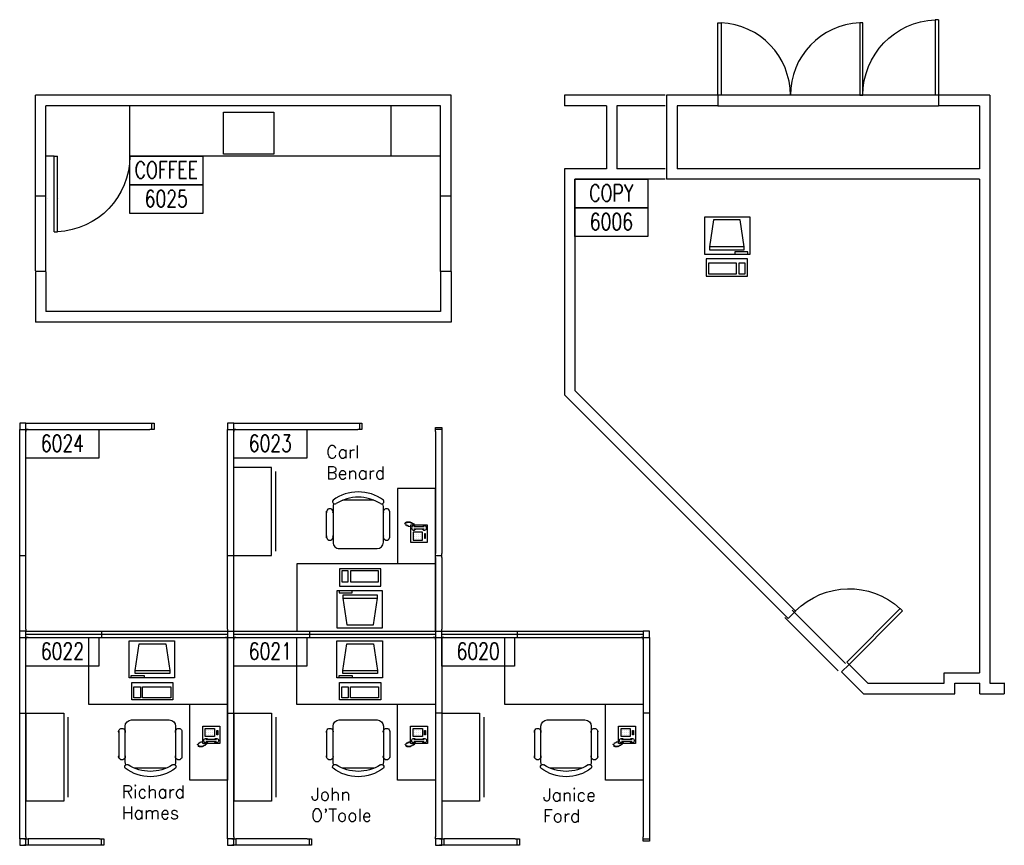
# Model space of a CAD drawing. Header units: inches. Extents: x 1646 to 2115, y 2514 to 2908.
import ezdxf
from ezdxf.enums import TextEntityAlignment as Align

# ---------------------------------------------------------------- set-up
doc = ezdxf.new("R2010")
doc.units = ezdxf.units.IN
doc.header["$MEASUREMENT"] = 0
doc.linetypes.add('HIDDEN', pattern=[0.375, 0.25, -0.125])
doc.layers.get('0').update_dxf_attribs({"linetype": 'CONTINUOUS'})
for name, color, linetype in [('A-DOOR-TRIM-3D', 7, 'CONTINUOUS'), ('CHAIRS', 4, 'CONTINUOUS'), ('CPU', 6, 'CONTINUOUS'), ('E-B-FURR', 6, 'CONTINUOUS'), ('E-C-HEAD', 5, 'CONTINUOUS'), ('E-F-CASE', 4, 'CONTINUOUS'), ('E-F-DOOR', 3, 'CONTINUOUS'), ('E-F-PLMB', 2, 'CONTINUOUS'), ('EMPLOYEE', 1, 'CONTINUOUS'), ('FURNITURE', 3, 'CONTINUOUS'), ('PANELS_201', 6, 'CONTINUOUS'), ('PHONES', 4, 'CONTINUOUS'), ('RMNUM', 40, 'CONTINUOUS')]:
    doc.layers.add(name, color=color, linetype=linetype)
doc.styles.add('ARCHITXT', font='simplex.shx')
doc.styles.add('ROMANS', font='romans', dxfattribs={"width": 0.75, "height": 8})

# ---------------------------------------------------------------- blocks, each defined once
blk = doc.blocks.new('DR-36')
for p, q in [((0, 36), (0, 0)), ((0, 36), (1.5, 36)), ((1.5, 36), (1.5, 0)), ((0, 0), (1.5, 0))]:
    blk.add_line(p, q)
blk.add_arc((0, 0), 36, 0, 87.6141)
blk = doc.blocks.new('DR-69P')
for points in [[(1.5, 0), (0, 0), (0, 34.5), (1.5, 34.5)], [(67.5, 0), (69, 0), (69, 34.5), (67.5, 34.5)]]:
    blk.add_lwpolyline(points, close=True)
for centre, start, end in [((0, 0), 0, 87.5104), ((69, 0), 92.4896, 180)]:
    blk.add_arc(centre, 34.5, start, end)
blk = doc.blocks.new('RMNUM')
at = {"layer": 'RMNUM'}
blk.add_lwpolyline([(-16.33354, 6.674702), (18.388073, 6.674702), (18.388073, -6.982766), (-16.33354, -6.982766), (-16.33354, 6.674702)], dxfattribs=at)
at = {"layer": 'RMNUM', "style": 'ROMANS', "width": 0.75}
blk.add_attdef('NUMBER', text='', height=8, dxfattribs=at).set_placement((1.027267, 0.114097), align=Align.MIDDLE_CENTER)
blk = doc.blocks.new('DESK2')
for p, q in [((33, 0), (-33, 0)), ((-33, 0), (-33, -68)), ((33, -32), (33, 0)), ((-33, -32), (33, -32)), ((-15, -68), (-15, -32)), ((-33, -68), (-15, -68))]:
    blk.add_line(p, q)
blk = doc.blocks.new('CHAIR7')
for p, q in [((5.12, 15.04), (17.88, 15.04)), ((20, 12), (3, 12)), ((0, 9), (0, -9)), ((23, -7.44), (23, 7.44)), ((3, -12), (20, -12)), ((5.12, -15), (17.88, -15))]:
    blk.add_line(p, q)
for centre, radius, start, end in [((5.56, 13.54), 1.56, 73.7398, 286.2602), ((17.44, 13.54), 1.56, 253.7398, 106.2602), ((3, 9), 3, 90, 180), ((20, 9), 3, 62.4156, 90), ((22.34, 11.12), 1.1, 53.3099, 212.0274), ((4.82, 0), 19.64, 327.5758, 32.4242), ((7, 0), 20, 323.1301, 36.8699), ((3, -9), 3, 180, 270), ((5.56, -13.5), 1.56, 73.7398, 286.2602), ((17.44, -13.5), 1.56, 253.7398, 106.2602), ((20, -9), 3, 270, 297.5844), ((22.34, -11.12), 1.1, 147.9726, 306.6901)]:
    blk.add_arc(centre, radius, start, end)
blk = doc.blocks.new('RECTANG')
for p, q in [((1, 1), (0, 1)), ((0, 1), (0, 0)), ((1, 0), (1, 1)), ((0, 0), (1, 0))]:
    blk.add_line(p, q)
blk = doc.blocks.new('IBMAT', base_point=(61, 306))
for p, q in [((75, 307), (75, 306)), ((81, 307), (75, 307)), ((81, 306), (81, 307))]:
    blk.add_line(p, q)
at = {"xscale": 21, "yscale": 17, "zscale": 21}
blk.add_blockref('RECTANG', (61, 306), dxfattribs=at)
blk = doc.blocks.new('KEYBOARD', base_point=(60, 294))
for p, xscale, yscale, zscale in [((60, 294), 19, 8, 19), ((61, 295), 13, 5, 13), ((75, 295), 3, 5, 3)]:
    blk.add_blockref('RECTANG', p, dxfattribs=dict(xscale=xscale, yscale=yscale, zscale=zscale))
blk = doc.blocks.new('COMPUTER')
for p, q in [((-6.64, 16.23), (-8.5, 3.5)), ((6.08, 16.23), (-6.64, 16.23)), ((8, 3.5), (6.08, 16.23)), ((-8.5, 3.5), (-8.5, 2.04)), ((8, 3.5), (-8.5, 3.5)), ((-8.5, 2.04), (8, 2.04)), ((8, 2.04), (8, 3.5))]:
    blk.add_line(p, q)
at = {"xscale": 1.033846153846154, "yscale": 1.033846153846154, "zscale": 1.033846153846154}
for name, p in [('IBMAT', (-10.86, 0)), ('KEYBOARD', (-10.05, -10.5))]:
    blk.add_blockref(name, p, dxfattribs=at)
blk = doc.blocks.new('FC42X18D')
for p, q in [((-21, 0), (-21, -18)), ((-21, 0), (21, 0)), ((21, -18), (21, 0)), ((-21, -18), (21, -18)), ((-19, -20), (19, -20))]:
    blk.add_line(p, q)
blk = doc.blocks.new('FNPHONE')
for p, q in [((-7.29, 6.54), (-7.29, 1.54)), ((-6.29, 6.54), (-6.29, 1.54)), ((-3.87, 4.85), (-3.87, 4.85)), ((-2.94, 4.85), (-2.94, 4.85)), ((-2, 4.85), (-2, 4.85)), ((-9.1, 0.22), (-9.7, 0.02)), ((-8.9, 0.62), (-9.5, 0.42)), ((-8.7, 1.02), (-9.3, 0.82)), ((-8.5, 1.42), (-9.1, 1.22)), ((-8.3, 1.82), (-8.9, 1.62)), ((-7.14, 0.56), (-7.5, -0.58)), ((-3.87, 3.91), (-3.87, 3.91)), ((-3.87, 2.97), (-3.87, 2.97)), ((-3.87, 2.03), (-3.87, 2.03)), ((-2.94, 3.91), (-2.94, 3.91)), ((-2.94, 2.97), (-2.94, 2.97)), ((-2.94, 2.03), (-2.94, 2.03)), ((-2, 3.91), (-2, 3.91)), ((-2, 2.97), (-2, 2.97)), ((-2, 2.03), (-2, 2.03)), ((-9.3, -0.18), (-9.9, -0.38)), ((-9.3, -0.58), (-9.9, -0.78)), ((-9.3, -0.98), (-9.9, -1.18)), ((-9.3, -1.38), (-9.9, -1.58)), ((-9.1, -1.78), (-9.7, -1.98)), ((-8.9, -2.18), (-9.5, -2.38)), ((-8.43, -2.46), (-9.03, -2.66)), ((-7.9, -1.98), (-8.5, -2.18)), ((-7.7, -1.58), (-8.3, -1.78)), ((-7.5, -1.18), (-8.1, -1.38)), ((-7.3, -0.78), (-7.9, -0.98))]:
    blk.add_line(p, q)
for centre, start, end in [((-6.79, 6.54), 298.4915, 241.5085), ((-6.79, 1.54), 118.4915, 61.5085)]:
    blk.add_arc(centre, 1.05, start, end)
for p, xscale, yscale, zscale in [((-8.21, 0), 8.20528234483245, 8.104073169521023, 8.20528234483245), ((-4.81, 1.25), 3.75, 4.375, 3.75), ((-4.03, 6.72), 2.03125, 0.46875, 2.03125)]:
    blk.add_blockref('RECTANG', p, dxfattribs=dict(xscale=xscale, yscale=yscale, zscale=zscale))

msp = doc.modelspace()

# ---------------------------------------------------------------- linework, layer by layer
msp.add_line((1910.44, 2797.33), (1910.44, 2797.33))
at = {"layer": 'A-DOOR-TRIM-3D'}
for p, q in [((1659.39, 2822.61), (1659.39, 2822.61, 97.5)), ((1664.39, 2822.61), (1664.39, 2822.61, 97.5))]:
    msp.add_line(p, q, dxfattribs=at)
at = {"layer": 'E-B-FURR'}
for p, q in [((1851.39, 2871.61), (1653.39, 2871.61)), ((1653.39, 2823.61), (1653.39, 2871.61)), ((1851.39, 2823.61), (1851.39, 2871.61)), ((1953.39, 2871.61), (1905.39, 2871.61)), ((1905.39, 2871.61), (1905.39, 2866.61)), ((1954, 2871.61), (1954, 2831.61)), ((1978.5, 2871.61), (1954, 2871.61)), ((1978.5, 2871.61), (1978.5, 2866.61)), ((2108, 2871.61), (2083.5, 2871.61)), ((2083.5, 2871.61), (2083.5, 2866.61)), ((2108, 2871.61), (2108, 2591.61)), ((1846.39, 2866.61), (1658.39, 2866.61)), ((1658.39, 2823.61), (1658.39, 2866.61)), ((1846.39, 2823.61), (1846.39, 2866.61)), ((1925.39, 2866.61), (1905.39, 2866.61)), ((1925.39, 2866.61), (1925.39, 2836.61)), ((1930.39, 2866.61), (1930.39, 2836.61)), ((1953.39, 2866.61), (1930.39, 2866.61)), ((1959, 2866.61), (1959, 2836.61)), ((1978.5, 2866.61), (1959, 2866.61)), ((2103, 2866.61), (2083.5, 2866.61)), ((2103, 2866.61), (2103, 2836.61)), ((1925.39, 2836.61), (1905.39, 2836.61)), ((1905.39, 2836.61), (1905.39, 2729.02)), ((1953.39, 2836.61), (1930.39, 2836.61)), ((2103, 2836.61), (1959, 2836.61)), ((1953.39, 2831.61), (1910.39, 2831.61)), ((1910.39, 2831.61), (1910.39, 2731.09)), ((2103, 2831.61), (1954, 2831.61)), ((2103, 2831.61), (2103, 2596.61)), ((1658.39, 2823.61), (1653.39, 2823.61)), ((1851.39, 2823.61), (1846.39, 2823.61)), ((1653.39, 2787.61), (1653.39, 2763.61)), ((1658.39, 2787.61), (1653.39, 2787.61)), ((1658.39, 2787.61), (1658.39, 2768.61)), ((1846.39, 2787.61), (1846.39, 2768.61)), ((1851.39, 2787.61), (1846.39, 2787.61)), ((1851.39, 2787.61), (1851.39, 2763.61)), ((1846.39, 2768.61), (1658.39, 2768.61)), ((1851.39, 2763.61), (1653.39, 2763.61)), ((1910.39, 2731.09), (2015.48, 2626)), ((1905.39, 2729.02), (2011.93, 2622.48)), ((2015.6, 2626.13), (2011.93, 2622.48)), ((2040.97, 2600.59), (2037.38, 2597.02)), ((2040.93, 2600.55), (2049.87, 2591.61)), ((2037.38, 2597.02), (2047.8, 2586.61)), ((2086.25, 2596.61), (2103, 2596.61)), ((2086.25, 2591.61), (2086.25, 2596.61)), ((2049.88, 2591.61), (2086.25, 2591.61)), ((2091.25, 2586.49), (2091.25, 2591.61)), ((2091.25, 2591.61), (2103.25, 2591.61)), ((2103.25, 2586.49), (2103.25, 2591.61)), ((2108, 2591.61), (2114.88, 2591.61)), ((2114.88, 2591.82), (2114.88, 2586.61)), ((2047.81, 2586.61), (2091.25, 2586.61)), ((2103.25, 2586.61), (2114.88, 2586.61))]:
    msp.add_line(p, q, dxfattribs=at)
at = {"layer": 'E-C-HEAD'}
for p, q in [((2083.5, 2871.61), (1978.5, 2871.61)), ((1978.5, 2866.61), (2083.5, 2866.61)), ((1653.39, 2787.98), (1653.39, 2823.98)), ((1658.39, 2787.98), (1658.39, 2823.98)), ((1846.39, 2787.61), (1846.39, 2823.61)), ((1851.39, 2787.61), (1851.39, 2823.61)), ((2039.27, 2600.97), (2013.81, 2626.43)), ((2035.73, 2597.44), (2010.28, 2622.89))]:
    msp.add_line(p, q, dxfattribs=at)
at = {"layer": 'E-F-CASE'}
for p, q in [((1698.39, 2842.61), (1698.39, 2866.61)), ((1662.39, 2842.61), (1658.39, 2842.61)), ((1846.39, 2842.61), (1698.39, 2842.61))]:
    msp.add_line(p, q, dxfattribs=at)
at = {"layer": 'E-F-CASE', "linetype": 'HIDDEN'}
msp.add_line((1822.86, 2842.61), (1822.86, 2866.61), dxfattribs=at)
at = {"layer": 'E-F-PLMB'}
for p, q in [((1743, 2843.51), (1743, 2863.51)), ((1743, 2863.51), (1767, 2863.51)), ((1767, 2863.51), (1767, 2843.51)), ((1767, 2843.51), (1743, 2843.51))]:
    msp.add_line(p, q, dxfattribs=at)
at = {"layer": 'PANELS_201', "linetype": 'Continuous'}
for p, q in [((1648.93, 2514.42), (1648.93, 2517.42)), ((1747.93, 2514.42), (1747.93, 2517.42)), ((1846.93, 2514.42), (1846.93, 2517.42))]:
    msp.add_line(p, q, dxfattribs=at)
for points in [[(1648.93, 2715.42), (1645.93, 2715.42), (1645.93, 2712.42)], [(1649.93, 2712.42), (1648.93, 2712.42), (1648.93, 2715.42), (1649.93, 2715.42)], [(1649.93, 2715.42), (1707.93, 2715.42)], [(1707.93, 2715.42), (1708.93, 2715.42), (1709.93, 2715.42), (1709.93, 2712.42), (1707.93, 2712.42)], [(1708.93, 2712.42), (1708.93, 2715.42)], [(1747.93, 2715.42), (1744.93, 2715.42), (1744.93, 2712.42)], [(1748.93, 2712.42), (1747.93, 2712.42), (1747.93, 2715.42), (1748.93, 2715.42)], [(1748.93, 2715.42), (1806.93, 2715.42)], [(1806.93, 2715.42), (1807.93, 2715.42), (1808.93, 2715.42), (1808.93, 2712.42), (1806.93, 2712.42)], [(1807.93, 2712.42), (1807.93, 2715.42)], [(1645.93, 2711.42), (1645.93, 2712.42), (1648.93, 2712.42), (1648.93, 2711.42)], [(1645.93, 2653.42), (1645.93, 2711.42)], [(1648.93, 2653.42), (1648.93, 2711.42)], [(1649.93, 2712.42), (1707.93, 2712.42)], [(1744.93, 2711.42), (1744.93, 2712.42), (1747.93, 2712.42), (1747.93, 2711.42)], [(1744.93, 2653.42), (1744.93, 2711.42)], [(1747.93, 2653.42), (1747.93, 2711.42)], [(1748.93, 2712.42), (1806.93, 2712.42)], [(1843.93, 2711.42), (1843.93, 2712.42), (1843.93, 2713.42), (1846.93, 2713.42), (1846.93, 2711.42)], [(1846.93, 2712.42), (1843.93, 2712.42)], [(1843.93, 2711.42), (1843.93, 2653.42)], [(1846.93, 2711.42), (1846.93, 2653.42)], [(1645.93, 2651.42), (1645.93, 2653.42)], [(1645.93, 2652.42), (1648.93, 2652.42)], [(1645.93, 2617.42), (1645.93, 2651.42)], [(1648.93, 2651.42), (1648.93, 2653.42)], [(1648.93, 2617.42), (1648.93, 2651.42)], [(1744.93, 2651.42), (1744.93, 2653.42)], [(1744.93, 2652.42), (1747.93, 2652.42)], [(1744.93, 2617.42), (1744.93, 2651.42)], [(1747.93, 2651.42), (1747.93, 2653.42)], [(1747.93, 2617.42), (1747.93, 2651.42)], [(1843.93, 2651.42), (1843.93, 2653.42)], [(1843.93, 2652.42), (1846.93, 2652.42)], [(1843.93, 2651.42), (1843.93, 2617.42)], [(1846.93, 2651.42), (1846.93, 2653.42)], [(1846.93, 2651.42), (1846.93, 2617.42)], [(1648.93, 2617.42), (1648.93, 2616.42), (1645.93, 2616.42), (1645.93, 2617.42)], [(1744.93, 2617.42), (1744.93, 2616.42), (1747.93, 2616.42), (1747.93, 2617.42)], [(1843.93, 2617.42), (1843.93, 2616.42), (1846.93, 2616.42), (1846.93, 2617.42)], [(1645.93, 2613.42), (1645.93, 2616.42)], [(1645.93, 2612.42), (1645.93, 2613.42), (1648.93, 2613.42), (1648.93, 2612.42)], [(1645.93, 2578.42), (1645.93, 2612.42)], [(1649.93, 2613.42), (1648.93, 2613.42), (1648.93, 2616.42), (1649.93, 2616.42)], [(1648.93, 2614.92), (1684.93, 2614.92)], [(1648.93, 2578.42), (1648.93, 2612.42)], [(1649.93, 2616.42), (1683.93, 2616.42)], [(1649.93, 2613.42), (1683.93, 2613.42)], [(1683.93, 2616.42), (1685.93, 2616.42)], [(1683.93, 2613.42), (1685.93, 2613.42)], [(1684.93, 2616.42), (1684.93, 2613.42)], [(1684.93, 2614.92), (1744.93, 2614.92)], [(1685.93, 2616.42), (1743.93, 2616.42)], [(1685.93, 2613.42), (1743.93, 2613.42)], [(1743.93, 2616.42), (1744.93, 2616.42), (1744.93, 2613.42), (1743.93, 2613.42)], [(1744.93, 2612.42), (1744.93, 2613.42), (1747.93, 2613.42), (1747.93, 2612.42)], [(1744.93, 2578.42), (1744.93, 2612.42)], [(1748.93, 2613.42), (1747.93, 2613.42), (1747.93, 2616.42), (1748.93, 2616.42)], [(1747.93, 2614.92), (1783.93, 2614.92)], [(1747.93, 2578.42), (1747.93, 2612.42)], [(1748.93, 2616.42), (1782.93, 2616.42)], [(1748.93, 2613.42), (1782.93, 2613.42)], [(1782.93, 2616.42), (1784.93, 2616.42)], [(1782.93, 2613.42), (1784.93, 2613.42)], [(1783.93, 2616.42), (1783.93, 2613.42)], [(1783.93, 2614.92), (1843.93, 2614.92)], [(1784.93, 2616.42), (1842.93, 2616.42)], [(1784.93, 2613.42), (1842.93, 2613.42)], [(1842.93, 2616.42), (1843.93, 2616.42), (1843.93, 2613.42), (1842.93, 2613.42)], [(1843.93, 2612.42), (1843.93, 2613.42), (1846.93, 2613.42), (1846.93, 2612.42)], [(1843.93, 2612.42), (1843.93, 2578.42)], [(1847.93, 2613.42), (1846.93, 2613.42), (1846.93, 2616.42), (1847.93, 2616.42)], [(1846.93, 2614.92), (1882.93, 2614.92)], [(1846.93, 2612.42), (1846.93, 2578.42)], [(1847.93, 2616.42), (1881.93, 2616.42)], [(1847.93, 2613.42), (1881.93, 2613.42)], [(1881.93, 2616.42), (1883.93, 2616.42)], [(1881.93, 2613.42), (1883.93, 2613.42)], [(1882.93, 2616.42), (1882.93, 2613.42)], [(1882.93, 2614.92), (1942.93, 2614.92)], [(1883.93, 2616.42), (1941.93, 2616.42)], [(1883.93, 2613.42), (1941.93, 2613.42)], [(1941.93, 2616.42), (1942.93, 2616.42), (1942.93, 2613.42), (1941.93, 2613.42)], [(1945.93, 2613.42), (1945.93, 2616.42), (1942.93, 2616.42)], [(1942.93, 2612.42), (1942.93, 2613.42), (1945.93, 2613.42), (1945.93, 2612.42)], [(1942.93, 2612.42), (1942.93, 2578.42)], [(1945.93, 2612.42), (1945.93, 2578.42)], [(1645.93, 2576.42), (1645.93, 2578.42)], [(1645.93, 2577.42), (1648.93, 2577.42)], [(1645.93, 2518.42), (1645.93, 2576.42)], [(1648.93, 2576.42), (1648.93, 2578.42)], [(1648.93, 2518.42), (1648.93, 2576.42)], [(1744.93, 2576.42), (1744.93, 2578.42)], [(1744.93, 2577.42), (1747.93, 2577.42)], [(1744.93, 2518.42), (1744.93, 2576.42)], [(1747.93, 2576.42), (1747.93, 2578.42)], [(1747.93, 2518.42), (1747.93, 2576.42)], [(1843.93, 2578.42), (1843.93, 2576.42)], [(1846.93, 2577.42), (1843.93, 2577.42)], [(1843.93, 2576.42), (1843.93, 2518.42)], [(1846.93, 2578.42), (1846.93, 2576.42)], [(1846.93, 2576.42), (1846.93, 2518.42)], [(1942.93, 2578.42), (1942.93, 2576.42)], [(1945.93, 2577.42), (1942.93, 2577.42)], [(1942.93, 2576.42), (1942.93, 2518.42)], [(1945.93, 2578.42), (1945.93, 2576.42)], [(1945.93, 2576.42), (1945.93, 2518.42)], [(1648.93, 2518.42), (1648.93, 2517.42), (1645.93, 2517.42), (1645.93, 2518.42)], [(1747.93, 2518.42), (1747.93, 2517.42), (1744.93, 2517.42), (1744.93, 2518.42)], [(1846.93, 2518.42), (1846.93, 2517.42), (1843.93, 2517.42), (1843.93, 2518.42)], [(1945.93, 2518.42), (1945.93, 2517.42), (1945.93, 2516.42), (1942.93, 2516.42), (1942.93, 2518.42)], [(1645.93, 2517.42), (1645.93, 2514.42), (1648.93, 2514.42)], [(1647.93, 2517.42), (1648.93, 2517.42), (1649.93, 2517.42), (1649.93, 2514.42), (1647.93, 2514.42)], [(1649.93, 2514.42), (1648.93, 2514.42), (1648.93, 2517.42), (1649.93, 2517.42)], [(1683.93, 2517.42), (1649.93, 2517.42)], [(1683.93, 2514.42), (1649.93, 2514.42)], [(1683.93, 2517.42), (1684.93, 2517.42), (1685.93, 2517.42), (1685.93, 2514.42), (1683.93, 2514.42)], [(1684.93, 2514.42), (1684.93, 2517.42)], [(1744.93, 2517.42), (1744.93, 2514.42), (1747.93, 2514.42)], [(1746.93, 2517.42), (1747.93, 2517.42), (1748.93, 2517.42), (1748.93, 2514.42), (1746.93, 2514.42)], [(1748.93, 2514.42), (1747.93, 2514.42), (1747.93, 2517.42), (1748.93, 2517.42)], [(1782.93, 2517.42), (1748.93, 2517.42)], [(1782.93, 2514.42), (1748.93, 2514.42)], [(1782.93, 2517.42), (1783.93, 2517.42), (1784.93, 2517.42), (1784.93, 2514.42), (1782.93, 2514.42)], [(1783.93, 2514.42), (1783.93, 2517.42)], [(1843.93, 2517.42), (1843.93, 2514.42), (1846.93, 2514.42)], [(1845.93, 2517.42), (1846.93, 2517.42), (1847.93, 2517.42), (1847.93, 2514.42), (1845.93, 2514.42)], [(1847.93, 2514.42), (1846.93, 2514.42), (1846.93, 2517.42), (1847.93, 2517.42)], [(1881.93, 2517.42), (1847.93, 2517.42)], [(1881.93, 2514.42), (1847.93, 2514.42)], [(1881.93, 2517.42), (1882.93, 2517.42), (1883.93, 2517.42), (1883.93, 2514.42), (1881.93, 2514.42)], [(1882.93, 2514.42), (1882.93, 2517.42)], [(1942.93, 2517.42), (1945.93, 2517.42)]]:
    msp.add_lwpolyline(points, dxfattribs=at)

# ---------------------------------------------------------------- block references
for p, values in [((1714.72, 2835.94), {'NUMBER': 'COFFEE'}), ((1714.72, 2822.28), {'NUMBER': '6025'}), ((1926.72, 2824.94), {'NUMBER': 'COPY'}), ((1926.72, 2811.28), {'NUMBER': '6006'}), ((1665.27, 2705.74), {'NUMBER': '6024'}), ((1764.27, 2705.74), {'NUMBER': '6023'}), ((1665.27, 2606.74), {'NUMBER': '6022'}), ((1764.27, 2606.74), {'NUMBER': '6021'}), ((1863.27, 2606.74), {'NUMBER': '6020'})]:
    msp.add_blockref('RMNUM', p).add_auto_attribs(values)
at = {"layer": 'CHAIRS', "lineweight": -3, "rotation": 89.99999999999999}
msp.add_blockref('CHAIR7', (1807.17, 2655.73), dxfattribs=at)
at = {"layer": 'CHAIRS', "lineweight": -3, "xscale": -1, "rotation": 90}
for p in [(1708.17, 2574.1), (1807.17, 2574.1), (1906.17, 2574.1)]:
    msp.add_blockref('CHAIR7', p, dxfattribs=at)
at = {"layer": 'CPU', "lineweight": -3}
msp.add_blockref('COMPUTER', (1982.96, 2795.99), dxfattribs=at)
at = {"layer": 'CPU', "lineweight": -3, "rotation": 180}
msp.add_blockref('COMPUTER', (1807.87, 2635.64), dxfattribs=at)
at = {"layer": 'CPU', "lineweight": -3, "xscale": -1}
for p in [(1708.87, 2594.19), (1807.87, 2594.19)]:
    msp.add_blockref('COMPUTER', p, dxfattribs=at)
at = {"layer": 'E-F-CASE', "extrusion": (0, 0, -1), "zscale": -1, "rotation": 180}
msp.add_blockref('DR-36', (-1662.39, 2842.61), dxfattribs=at)
msp.add_blockref('DR-36', (-1662.39, 2842.61), dxfattribs=at)
at = {"layer": 'E-F-DOOR', "xscale": -1}
msp.add_blockref('DR-36', (2083.5, 2871.61), dxfattribs=at)
at = {"layer": 'E-F-DOOR'}
msp.add_blockref('DR-69P', (1978.5, 2871.61), dxfattribs=at)
at = {"layer": 'E-F-DOOR', "xscale": -1, "rotation": 315.018962}
msp.add_blockref('DR-36', (2040.97, 2600.59), dxfattribs=at)
at = {"layer": 'FURNITURE', "lineweight": -3}
for name, p, rotation in [('FC42X18D', (1747.93, 2673.42), 89.99999999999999), ('DESK2', (1810.93, 2616.42), 180)]:
    msp.add_blockref(name, p, dxfattribs=dict(at, rotation=rotation))
at = {"layer": 'FURNITURE', "lineweight": -3, "xscale": -1}
for p in [(1711.93, 2613.42), (1810.93, 2613.42), (1909.93, 2613.42)]:
    msp.add_blockref('DESK2', p, dxfattribs=at)
at = {"layer": 'FURNITURE', "lineweight": -3, "xscale": -1, "rotation": 90}
for p in [(1648.93, 2556.42), (1747.93, 2556.42), (1846.93, 2556.42)]:
    msp.add_blockref('FC42X18D', p, dxfattribs=at)
at = {"layer": 'PHONES', "lineweight": -3, "rotation": 270}
msp.add_blockref('FNPHONE', (1832.08, 2658.75), dxfattribs=at)
at = {"layer": 'PHONES', "lineweight": -3, "xscale": -1, "rotation": 270}
for p in [(1733.08, 2571.09), (1832.08, 2571.09), (1931.08, 2571.09)]:
    msp.add_blockref('FNPHONE', p, dxfattribs=at)

# ---------------------------------------------------------------- texts
at = {"layer": 'EMPLOYEE', "lineweight": -3, "char_height": 6, "attachment_point": 1, "style": 'ARCHITXT'}
for s, insert, width in [('\\A1;Carl\\PBenard', (1791.95, 2704.78), 25.809), ('\\A1;Richard\\PHames', (1694.56, 2542.93), 27.618), ("\\A1;John\\PO'Toole", (1784.73, 2541.75), 28.3342), ('\\A1;Janice\\PFord', (1895.16, 2541.42), 23.6562)]:
    msp.add_mtext(s, dxfattribs=dict(at, insert=insert, width=width))

doc.saveas('drawing.dxf')
